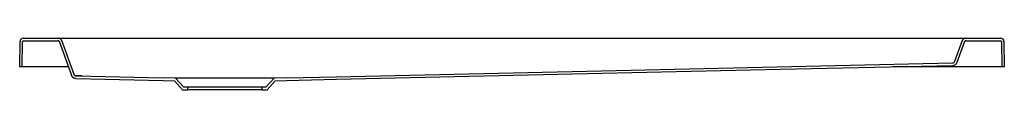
# Model space of a CAD drawing. Header units: millimetres. Extents: x 3532.12 to 3533.32, y 3323.85 to 3323.91.
import ezdxf

# ---------------------------------------------------------------- set-up
doc = ezdxf.new("R2010")
doc.units = ezdxf.units.MM
doc.layers.add('SANINDUSA', color=3, linetype='Continuous')

msp = doc.modelspace()

# ---------------------------------------------------------------- linework, layer by layer
at = {"layer": 'SANINDUSA'}
for p, q in [((3532.1196, 3323.8752), (3532.12, 3323.9063)), ((3532.1228, 3323.8752), (3532.1232, 3323.9061)), ((3532.124, 3323.9102), (3532.1668, 3323.9102)), ((3532.1242, 3323.907), (3532.1666, 3323.907)), ((3532.1668, 3323.9102), (3532.1804, 3323.9102)), ((3532.1676, 3323.9064), (3532.1827, 3323.865)), ((3532.1705, 3323.9076), (3532.1856, 3323.8662)), ((3532.1804, 3323.9102), (3533.2588, 3323.9102)), ((3533.2588, 3323.9102), (3533.2724, 3323.9102)), ((3533.2594, 3323.8822), (3533.2686, 3323.9076)), ((3533.2623, 3323.8809), (3533.2716, 3323.9064)), ((3533.2724, 3323.9102), (3533.3152, 3323.9102)), ((3533.2725, 3323.907), (3533.315, 3323.907)), ((3533.316, 3323.9061), (3533.3164, 3323.8752)), ((3533.3192, 3323.9063), (3533.3196, 3323.8752)), ((3533.2566, 3323.8802), (3533.2566, 3323.8802)), ((3532.1228, 3323.8752), (3532.1196, 3323.8752)), ((3532.1238, 3323.8752), (3532.1228, 3323.8752)), ((3532.1789, 3323.8752), (3532.1238, 3323.8752)), ((3533.3154, 3323.8752), (3533.1836, 3323.8752)), ((3533.3164, 3323.8752), (3533.3154, 3323.8752)), ((3533.3196, 3323.8752), (3533.3164, 3323.8752)), ((3532.1882, 3323.861), (3532.2945, 3323.8588)), ((3532.1884, 3323.8642), (3532.2946, 3323.862)), ((3532.2945, 3323.8588), (3532.3081, 3323.8583)), ((3532.3096, 3323.8614), (3532.2946, 3323.862)), ((3532.3081, 3323.8583), (3532.3182, 3323.8472)), ((3532.4296, 3323.8614), (3532.3096, 3323.8614)), ((3532.3196, 3323.8504), (3532.3096, 3323.8614)), ((3532.4296, 3323.8614), (3532.4196, 3323.8504)), ((3532.421, 3323.8472), (3532.431, 3323.8583)), ((3532.4446, 3323.862), (3532.4296, 3323.8614)), ((3532.431, 3323.8583), (3532.4447, 3323.8588)), ((3532.3182, 3323.8472), (3532.3246, 3323.8472)), ((3532.3246, 3323.8504), (3532.3196, 3323.8504)), ((3532.3246, 3323.8472), (3532.3246, 3323.8504)), ((3532.4146, 3323.8504), (3532.3246, 3323.8504)), ((3532.4146, 3323.8472), (3532.3246, 3323.8472)), ((3532.4146, 3323.8504), (3532.4146, 3323.8472)), ((3532.4196, 3323.8504), (3532.4146, 3323.8504)), ((3532.4146, 3323.8472), (3532.421, 3323.8472))]:
    msp.add_line(p, q, dxfattribs=at)
at = {"layer": 'SANINDUSA', "flags": 128}
for points in [[(3532.4446, 3323.862), (3532.5053, 3323.8633), (3532.8286, 3323.8706), (3533.2566, 3323.8802)], [(3532.4447, 3323.8588), (3532.5055, 3323.8601), (3532.8294, 3323.8674), (3533.0464, 3323.8723), (3533.2568, 3323.877)]]:
    msp.add_lwpolyline(points, dxfattribs=at)
at = {"layer": 'SANINDUSA'}
for centre, radius, start, end in [((3532.124, 3323.9062), 0.004, 90, 179.2), ((3532.1242, 3323.906), 0.001, 90, 179.2), ((3532.1666, 3323.906), 0.001, 20, 90), ((3532.1668, 3323.9062), 0.004, 20, 90), ((3533.2724, 3323.9062), 0.004, 90, 160), ((3533.2725, 3323.906), 0.001, 90, 160), ((3533.315, 3323.906), 0.001, 0.8, 90), ((3533.3152, 3323.9062), 0.004, 0.8, 90), ((3533.2566, 3323.8832), 0.003, 271.2863, 340), ((3533.2566, 3323.8832), 0.003, 270.8744, 340), ((3533.2567, 3323.883), 0.006, 271.2863, 340), ((3532.1884, 3323.8673), 0.003, 200, 270.7798)]:
    msp.add_arc(centre, radius, start, end, dxfattribs=at)
for points, knots in [([(3532.1882, 3323.861), (3532.1876, 3323.861), (3532.187, 3323.8611), (3532.1861, 3323.8614), (3532.1859, 3323.8615), (3532.1853, 3323.8618), (3532.1851, 3323.8619), (3532.1846, 3323.8623), (3532.1843, 3323.8625), (3532.1839, 3323.8629), (3532.1837, 3323.8631), (3532.1834, 3323.8636), (3532.1832, 3323.8639), (3532.1829, 3323.8644), (3532.1828, 3323.8647), (3532.1827, 3323.865)], [0, 0, 0, 0, 0.25, 0.25, 0.375, 0.375, 0.5, 0.5, 0.625, 0.625, 0.75, 0.75, 0.875, 0.875, 1, 1, 1, 1]), ([(3532.1884, 3323.8642), (3532.1881, 3323.8642), (3532.1878, 3323.8643), (3532.1874, 3323.8644), (3532.1872, 3323.8645), (3532.187, 3323.8646), (3532.1868, 3323.8647), (3532.1866, 3323.8648), (3532.1865, 3323.8649), (3532.1863, 3323.8652), (3532.1862, 3323.8653), (3532.1859, 3323.8656), (3532.1857, 3323.8659), (3532.1856, 3323.8662)], [0, 0, 0, 0, 0.25, 0.25, 0.375, 0.375, 0.5, 0.5, 0.625, 0.625, 0.75, 0.75, 1, 1, 1, 1]), ([(3532.1952, 3323.8644), (3532.1948, 3323.8644), (3532.1943, 3323.8644), (3532.1937, 3323.8644), (3532.1935, 3323.8643), (3532.1931, 3323.8643), (3532.1928, 3323.8643), (3532.1922, 3323.8643), (3532.1918, 3323.8643), (3532.1913, 3323.8643), (3532.1911, 3323.8643), (3532.1908, 3323.8643), (3532.1906, 3323.8643), (3532.1901, 3323.8643), (3532.1898, 3323.8643), (3532.1895, 3323.8643), (3532.1894, 3323.8643), (3532.1891, 3323.8643), (3532.1891, 3323.8643), (3532.1888, 3323.8643), (3532.1887, 3323.8643), (3532.1885, 3323.8643), (3532.1885, 3323.8643), (3532.1885, 3323.8643)], [0, 0, 0, 0, 0.125, 0.125, 0.1875, 0.1875, 0.25, 0.25, 0.375, 0.375, 0.4375, 0.4375, 0.5, 0.5, 0.625, 0.625, 0.6875, 0.6875, 0.75, 0.75, 0.875, 0.875, 1, 1, 1, 1])]:
    msp.add_open_spline(points, degree=3, knots=knots, dxfattribs=at)

doc.saveas('drawing.dxf')
